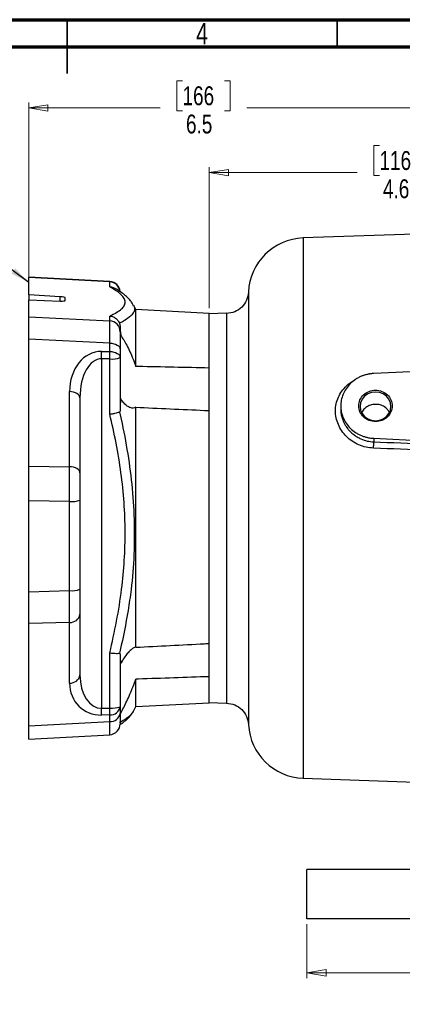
# Model space of a CAD drawing. Header units: inches. Extents: x 0.6 to 16.3, y 0.2 to 11.5.
# Tile 12 of 21: x 8.1 to 10.9, y 4.3 to 11.5. Entities that reach past the tile are written whole.
import ezdxf

# ---------------------------------------------------------------- set-up
doc = ezdxf.new("R2010")
doc.units = ezdxf.units.IN
doc.header["$MEASUREMENT"] = 0
doc.styles.add('SLDTEXTSTYLE0', font='TXT', dxfattribs={"width": 0.75})
doc.dimstyles.new('SLDDIMSTYLE0', dxfattribs={"dimtxt": 0.137795, "dimasz": 0.14, "dimexe": 0, "dimexo": 0.0625, "dimgap": 0.034449, "dimtad": 0, "dimdec": 1, "dimlfac": 1.5, "dimrnd": 1e-09, "dimzin": 12, "dimdsep": 46, "dimtxsty": 'SLDTEXTSTYLE0', "dimblk1": 'CLOSED', "dimblk2": 'CLOSED', "dimsah": 1, "dimcen": 0.09, "dimadec": 0, "dimazin": 3, "dimtfac": 1, "dimtdec": 1, "dimtofl": 0, "dimtmove": 0, "dimatfit": 3, "dimldrblk": 'CLOSED', "dimfxl": 0, "dimfrac": 2, "dimtolj": 1, "dimtzin": 12, "dimarcsym": 0})
doc.dimstyles.new('SLDDIMSTYLE1', dxfattribs={"dimtxt": 0.137795, "dimasz": 0.14, "dimexe": 0, "dimexo": 0.0625, "dimgap": 0.034449, "dimtad": 0, "dimdec": 1, "dimlfac": 1.5, "dimrnd": 1e-09, "dimzin": 4, "dimdsep": 46, "dimtxsty": 'SLDTEXTSTYLE0', "dimblk1": 'CLOSED', "dimblk2": 'CLOSED', "dimsah": 1, "dimcen": 0.09, "dimadec": 0, "dimazin": 1, "dimtfac": 1, "dimtdec": 1, "dimtofl": 0, "dimtmove": 0, "dimatfit": 3, "dimldrblk": 'CLOSED', "dimfxl": 0, "dimfrac": 2, "dimtolj": 1, "dimtzin": 12, "dimarcsym": 0})
doc.dimstyles.new('SLDDIMSTYLE3', dxfattribs={"dimtxt": 0.18, "dimasz": 0.14, "dimexe": 0, "dimexo": 0.0625, "dimgap": 0, "dimtad": 0, "dimtih": 1, "dimtoh": 1, "dimdec": 0, "dimrnd": 1e-09, "dimzin": 0, "dimdsep": 46, "dimtxsty": 'Standard', "dimsah": 1, "dimcen": 0.09, "dimadec": 0, "dimazin": 0, "dimtfac": 0.14, "dimtdec": 0, "dimtofl": 0, "dimtmove": 0, "dimatfit": 3, "dimfxl": 0, "dimfrac": 2, "dimtolj": 1, "dimtzin": 0, "dimarcsym": 0})

# ---------------------------------------------------------------- blocks, each defined once
blk = doc.blocks.new('_Closed')
at = {"color": 0, "linetype": 'ByBlock', "lineweight": -2}
for p, q in [((-1, 0.166667), (0, 0)), ((-1, 0.166667), (-1, -0.166667)), ((0, 0), (-1, -0.166667)), ((0, 0), (-1, 0))]:
    blk.add_line(p, q, dxfattribs=at)
blk = doc.blocks.new('_D')
at = {"color": 7, "linetype": 'Continuous', "lineweight": 0}
for p, q in [((9.3049, 11.0512), (9.2629, 11.0512)), ((9.2629, 11.0512), (9.2629, 10.8324)), ((9.6103, 11.0512), (9.6523, 11.0512)), ((9.6523, 11.0512), (9.6523, 10.8324)), ((8.1835, 9.2049), (8.1835, 10.8921)), ((8.1835, 10.8527), (9.142, 10.8527)), ((12.5455, 10.8527), (9.7731, 10.8527)), ((9.2629, 10.8324), (9.3049, 10.8324)), ((9.6523, 10.8324), (9.6103, 10.8324))]:
    blk.add_line(p, q, dxfattribs=at)
at = {"color": 7, "linetype": 'Continuous', "lineweight": 18, "xscale": 0.14, "yscale": 0.14, "rotation": 180.0000000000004}
blk.add_blockref('_Closed', (8.1835, 10.8527), dxfattribs=at)
at = {"color": 7, "linetype": 'Continuous', "lineweight": 18, "xscale": 0.14, "yscale": 0.14}
blk.add_blockref('_Closed', (12.5455, 10.8527), dxfattribs=at)
at = {"color": 7, "linetype": 'Continuous', "lineweight": 18, "char_height": 0.1378, "attachment_point": 1, "style": 'SLDTEXTSTYLE0'}
for s, insert in [('166', (9.3049, 11.01)), ('6.5', (9.3303, 10.8039))]:
    blk.add_mtext(s, dxfattribs=dict(at, insert=insert))
blk = doc.blocks.new('_D_3')
at = {"color": 7, "linetype": 'Continuous', "lineweight": 0}
for p, q in [((10.7413, 10.5787), (10.6993, 10.5787)), ((10.6993, 10.5787), (10.6993, 10.36)), ((11.0468, 10.5787), (11.0888, 10.5787)), ((11.0888, 10.5787), (11.0888, 10.36)), ((9.5002, 9.3907), (9.5002, 10.4196)), ((12.5455, 9.6685), (12.5455, 10.4196)), ((9.5002, 10.3803), (10.5785, 10.3803)), ((10.6993, 10.36), (10.7413, 10.36)), ((11.0888, 10.36), (11.0468, 10.36)), ((12.5455, 10.3803), (11.2096, 10.3803))]:
    blk.add_line(p, q, dxfattribs=at)
at = {"color": 7, "linetype": 'Continuous', "lineweight": 18, "xscale": 0.14, "yscale": 0.14, "rotation": 180.0000000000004}
blk.add_blockref('_Closed', (9.5002, 10.3803, 0.1197), dxfattribs=at)
at = {"color": 7, "linetype": 'Continuous', "lineweight": 18, "xscale": 0.14, "yscale": 0.14}
blk.add_blockref('_Closed', (12.5455, 10.3803, 0.1197), dxfattribs=at)
at = {"color": 7, "linetype": 'Continuous', "lineweight": 18, "char_height": 0.1378, "attachment_point": 1, "style": 'SLDTEXTSTYLE0'}
for s, insert in [('116', (10.7413, 10.5376)), ('4.6', (10.7668, 10.3314))]:
    blk.add_mtext(s, dxfattribs=dict(at, insert=insert))
blk = doc.blocks.new('_D_4')
at = {"color": 7, "linetype": 'Continuous', "lineweight": 0}
for p, q in [((10.2122, 4.8974), (10.2122, 4.5037)), ((14.8789, 4.8974), (14.8789, 4.5037)), ((13.822, 4.7415), (13.78, 4.7415)), ((13.78, 4.7415), (13.78, 4.5228)), ((14.1274, 4.7415), (14.1694, 4.7415)), ((14.1694, 4.7415), (14.1694, 4.5228)), ((10.2122, 4.5431), (13.6591, 4.5431)), ((14.8789, 4.5431), (14.2902, 4.5431)), ((13.78, 4.5228), (13.822, 4.5228)), ((14.1694, 4.5228), (14.1274, 4.5228))]:
    blk.add_line(p, q, dxfattribs=at)
at = {"color": 7, "linetype": 'Continuous', "lineweight": 18, "xscale": 0.14, "yscale": 0.14, "rotation": 180.0000000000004}
blk.add_blockref('_Closed', (10.2122, 4.5431, 0.1197), dxfattribs=at)
at = {"color": 7, "linetype": 'Continuous', "lineweight": 18, "xscale": 0.14, "yscale": 0.14}
blk.add_blockref('_Closed', (14.8789, 4.5431, 0.1197), dxfattribs=at)
at = {"color": 7, "linetype": 'Continuous', "lineweight": 18, "char_height": 0.1378, "attachment_point": 1, "style": 'SLDTEXTSTYLE0'}
for s, insert in [('178', (13.822, 4.7004)), ('7.0', (13.8474, 4.4942))]:
    blk.add_mtext(s, dxfattribs=dict(at, insert=insert))

msp = doc.modelspace()

# ---------------------------------------------------------------- linework, layer by layer
at = {"color": 7, "linetype": 'Continuous', "lineweight": 70}
for p, q in [((0.5906, 11.4961), (16.3386, 11.4961)), ((0.7874, 11.2992), (16.1417, 11.2992))]:
    msp.add_line(p, q, dxfattribs=at)
at = {"color": 7, "linetype": 'Continuous', "lineweight": 35}
for p, q in [((8.4646, 11.4961), (8.4646, 11.1024)), ((8.4646, 11.2992), (8.4646, 11.4961)), ((10.4331, 11.2992), (10.4331, 11.4961))]:
    msp.add_line(p, q, dxfattribs=at)
at = {"color": 7, "linetype": 'Continuous', "lineweight": 25}
for p, q in [((12.5455, 9.9866), (10.1845, 9.9041)), ((8.7746, 9.5862), (8.1835, 9.6187)), ((8.1835, 9.6159), (8.1835, 9.6187)), ((8.1835, 9.4899), (8.1835, 9.6159)), ((8.7744, 9.5834), (8.1835, 9.6159)), ((8.7744, 9.5478), (8.7744, 9.5834)), ((8.4137, 9.4755), (8.1835, 9.4899)), ((8.1835, 9.4899), (8.1835, 9.4534)), ((8.1835, 9.4534), (8.4137, 9.4439)), ((8.1835, 9.3274), (8.1835, 9.4534)), ((8.4502, 9.4468), (8.4502, 9.4688)), ((8.9492, 9.41), (8.9498, 9.408)), ((8.9635, 9.381), (8.9504, 9.4106)), ((9.5002, 9.3529), (8.9635, 9.381)), ((8.9635, 8.9667), (8.9635, 9.381)), ((9.6255, 9.3557), (9.5002, 9.3513)), ((9.5002, 8.9548), (9.5002, 9.3529)), ((8.1835, 9.3274), (8.7744, 9.2984)), ((8.1835, 9.1655), (8.1835, 9.3274)), ((8.7744, 9.2984), (8.7744, 9.334)), ((8.8502, 9.2508), (8.8502, 9.2191)), ((8.8502, 9.23), (8.8542, 9.1922)), ((8.8502, 9.2191), (8.8502, 9.0919)), ((8.7744, 9.1365), (8.1835, 9.1655)), ((8.1835, 8.239), (8.1835, 9.1655)), ((8.7744, 9.0758), (8.7744, 9.1365)), ((8.8542, 9.1922), (8.8502, 9.192)), ((8.7148, 9.0765), (8.7744, 9.0758)), ((8.8502, 9.0919), (8.8502, 9.0311)), ((8.7148, 9.0222), (8.7148, 6.4733)), ((8.7744, 9.0214), (8.7148, 9.0222)), ((8.7744, 8.6193), (8.7744, 9.0214)), ((8.8502, 9.0311), (8.8502, 8.661)), ((12.5455, 9.0052), (10.699, 8.9148)), ((8.4811, 8.2351), (8.4811, 8.7832)), ((8.5569, 8.7386), (8.5569, 8.1905)), ((8.8502, 8.7297), (8.8544, 8.7295)), ((8.8544, 8.7295), (8.8502, 8.6895)), ((8.9635, 6.9176), (8.9635, 8.669)), ((9.5002, 6.9458), (9.5002, 8.6446)), ((10.4589, 8.6786), (10.4589, 8.6568)), ((10.699, 8.4424), (12.1651, 8.3707)), ((10.699, 8.4424), (10.699, 8.4165)), ((8.1835, 8.239), (8.4811, 8.2351)), ((8.1835, 7.9854), (8.1835, 8.239)), ((8.5569, 8.1905), (8.5569, 7.9913)), ((8.4811, 7.9815), (8.1835, 7.9854)), ((8.1835, 7.3233), (8.1835, 7.9854)), ((8.4811, 7.331), (8.4811, 7.9815)), ((8.5569, 7.9913), (8.5569, 7.3407)), ((9.5002, 6.5151), (9.5002, 7.9332)), ((8.1835, 7.3233), (8.4811, 7.331)), ((8.5569, 7.3407), (8.5569, 7.159)), ((8.1835, 7.092), (8.1835, 7.3233)), ((8.5569, 7.159), (8.5569, 6.7164)), ((8.4811, 7.0996), (8.1835, 7.092)), ((8.1835, 6.3438), (8.1835, 7.092)), ((8.4811, 6.6571), (8.4811, 7.0996)), ((8.7744, 6.4749), (8.7744, 6.877)), ((8.8502, 6.8547), (8.8502, 6.4846)), ((8.8502, 6.8304), (8.8544, 6.7992)), ((8.8502, 6.799), (8.8544, 6.7992)), ((8.9635, 6.4855), (8.9635, 6.6852)), ((9.5002, 6.5136), (9.5002, 6.7035)), ((8.7148, 6.4733), (8.7744, 6.4749)), ((8.8502, 6.4846), (8.8502, 6.4356)), ((8.9504, 6.4559), (8.9635, 6.4855)), ((8.9635, 6.4855), (9.5002, 6.5136)), ((9.5002, 6.5151), (9.6255, 6.5107)), ((8.7744, 6.4253), (8.7148, 6.4238)), ((8.7744, 6.3762), (8.7744, 6.4253)), ((8.8542, 6.4377), (8.8502, 6.4378)), ((8.8502, 6.4356), (8.8502, 6.3601)), ((8.1835, 6.3438), (8.7744, 6.3762)), ((8.1835, 6.2477), (8.1835, 6.3438)), ((9.7861, 6.3537), (9.7861, 6.3537)), ((8.1835, 6.2477), (8.7746, 6.2802)), ((10.1845, 5.9623), (11.1943, 5.9271)), ((10.2122, 4.9368), (10.2122, 5.2968)), ((11.5455, 5.2968), (10.2122, 5.2968)), ((11.5455, 4.9368), (10.2122, 4.9368))]:
    msp.add_line(p, q, dxfattribs=at)
at = {"color": 8, "linetype": 'Continuous', "lineweight": 25}
for p, q in [((10.1845, 9.9041), (10.1845, 7.9332)), ((8.4137, 9.4439), (8.4137, 9.4755)), ((10.1845, 7.9332), (10.1845, 5.9623))]:
    msp.add_line(p, q, dxfattribs=at)
at = {"color": 7, "linetype": 'Continuous', "lineweight": 25, "flags": 128}
for points in [[(8.7744, 9.1365), (8.7894, 9.1353), (8.8037, 9.1325), (8.8168, 9.1282), (8.8282, 9.1227), (8.8376, 9.116), (8.8445, 9.1085), (8.8488, 9.1003), (8.8502, 9.0919)], [(8.7744, 9.0758), (8.7894, 9.0745), (8.8037, 9.0717), (8.8168, 9.0675), (8.8282, 9.0619), (8.8376, 9.0552), (8.8445, 9.0477), (8.8488, 9.0396), (8.8502, 9.0311)], [(8.5569, 8.7386), (8.5554, 8.747), (8.5512, 8.7551), (8.5443, 8.7627), (8.5349, 8.7693), (8.5235, 8.7749), (8.5104, 8.7792), (8.4961, 8.782), (8.4811, 8.7832)], [(10.8246, 8.675), (10.8208, 8.7022), (10.8096, 8.7275), (10.7917, 8.7492), (10.7684, 8.7659), (10.7413, 8.7764), (10.7122, 8.78), (10.6831, 8.7764), (10.656, 8.7659), (10.6327, 8.7492), (10.6149, 8.7275), (10.6036, 8.7022), (10.5998, 8.675), (10.6036, 8.6479), (10.6149, 8.6226), (10.6327, 8.6008), (10.656, 8.5842), (10.6831, 8.5737), (10.7122, 8.5701), (10.7413, 8.5737), (10.7684, 8.5842), (10.7917, 8.6008), (10.8096, 8.6226), (10.8208, 8.6479), (10.8246, 8.675)], [(8.5569, 8.1905), (8.5554, 8.1989), (8.5512, 8.207), (8.5443, 8.2146), (8.5349, 8.2212), (8.5235, 8.2268), (8.5104, 8.2311), (8.4961, 8.2339), (8.4811, 8.2351)]]:
    msp.add_lwpolyline(points, dxfattribs=at)
at = {"color": 7, "linetype": 'Continuous', "lineweight": 25}
for centre, radius, start, end in [((10.1989, 9.491), 0.4133, 92, 177.54528), ((8.7702, 9.5063), 0.08, 4.58619, 86.30061), ((8.7705, 9.2188), 0.0797, 0.20017, 87.228), ((7.4121, 9.0494), 1.303, 358.80519, 1.19481), ((7.4717, 9.0486), 1.303, 358.80519, 1.19481), ((8.7924, 9.1815), 0.1611, 263.59467, 291.04147), ((8.499, 8.1416), 0.1611, 263.59467, 291.04147), ((8.499, 7.4911), 0.1611, 263.59467, 291.04147), ((8.487, 7.1702), 0.0708, 265.2133, 350.86232), ((8.487, 6.7276), 0.0708, 265.2133, 350.86232), ((7.6368, 6.4486), 1.0783, 358.68281, 1.31719), ((8.7924, 6.635), 0.1611, 263.59467, 291.04147), ((8.7803, 6.4959), 0.0708, 265.2133, 350.86232), ((7.6963, 6.4501), 1.0783, 358.68281, 1.31719), ((8.7803, 6.4468), 0.0708, 265.2133, 350.86232), ((8.7702, 6.3601), 0.08, 273.52129, 0), ((10.1989, 6.3754), 0.4133, 183.00316, 268)]:
    msp.add_arc(centre, radius, start, end, dxfattribs=at)
at = {"color": 8, "linetype": 'Continuous', "lineweight": 25}
msp.add_arc((8.7705, 9.5038), 0.0797, 6.58798, 87.21227, dxfattribs=at)
for centre, major_axis, start_param, end_param in [((8.7702, 9.2126), (0.0044, 0.3737), 6.283025, 6.405049), ((8.7702, 6.6539), (-0.0044, 0.3737), 3.141753, 3.874771)]:
    msp.add_ellipse(centre, major_axis=major_axis, ratio=0.003705, start_param=start_param, end_param=end_param, dxfattribs=at)
at = {"color": 7, "linetype": 'Continuous', "lineweight": 25}
for centre, major_axis, ratio, start_param, end_param in [((8.4102, 9.4708), (0.04, -0.0021), 0.121536, 0.006417, 1.489947), ((8.4102, 9.4489), (0.04, -0.0021), 0.121536, 4.806072, 6.289602), ((8.7702, 8.9276), (0.0039, 0.3736), 0.006435, 5.305836, 6.160877), ((8.7277, 8.7636), (-0.0399, 0.3114), 0.781758, 6.173104, 7.69154), ((8.7235, 8.719), (-0.0154, 0.3031), 0.547554, 6.24314, 7.761577), ((8.4769, 8.0268), (0.001, 0.3734), 0.011638, 4.590962, 5.304444), ((8.4769, 7.3768), (-0.0021, 0.3734), 0.010615, 3.875799, 4.58928), ((8.7235, 6.736), (0.0206, 0.2624), 0.630381, 1.694973, 3.213409), ((8.7277, 6.6766), (0.1527, 0.2102), 0.921678, 2.23819, 3.756626)]:
    msp.add_ellipse(centre, major_axis=major_axis, ratio=ratio, start_param=start_param, end_param=end_param, dxfattribs=at)
for points, knots in [([(8.7744, 9.334), (8.7916, 9.3426), (8.8262, 9.3596), (8.8616, 9.3854), (8.8825, 9.4111), (8.8887, 9.4366), (8.8809, 9.4632), (8.8579, 9.4908), (8.8226, 9.5191), (8.7905, 9.5382), (8.7744, 9.5478)], [0, 0, 0, 0, 0.133849, 0.268059, 0.387842, 0.507742, 0.627504, 0.751601, 0.875829, 1, 1, 1, 1]), ([(8.7744, 9.5478), (8.7746, 9.5478), (8.7787, 9.5476), (8.7913, 9.5463), (8.8026, 9.5411), (8.8103, 9.5375)], [0, 0, 0, 0, 0.015886, 0.325221, 1, 1, 1, 1]), ([(8.9486, 9.4072), (8.9452, 9.4144), (8.9373, 9.431), (8.9199, 9.4536), (8.8964, 9.4779), (8.8643, 9.5033), (8.8352, 9.5232), (8.8147, 9.5346), (8.8101, 9.5371)], [0, 0, 0, 0, 0.119331, 0.273327, 0.454532, 0.672786, 0.927066, 1, 1, 1, 1]), ([(9.7861, 9.5088), (9.7827, 9.4884), (9.7759, 9.4477), (9.7389, 9.3966), (9.687, 9.3607), (9.646, 9.3547), (9.6255, 9.3517)], [0, 0, 0, 0, 0.249822, 0.499553, 0.749544, 1, 1, 1, 1]), ([(9.5002, 7.9332), (9.5002, 7.9394), (9.5002, 7.9518), (9.5002, 7.9703), (9.5002, 7.9889), (9.5002, 8.0074), (9.5002, 8.0259), (9.5002, 8.0443), (9.5002, 8.0628), (9.5002, 8.0812), (9.5002, 8.0996), (9.5002, 8.118), (9.5002, 8.1363), (9.5002, 8.1547), (9.5002, 8.173), (9.5002, 8.2303), (9.5002, 8.3257), (9.5002, 8.4578), (9.5002, 8.5867), (9.5002, 8.7114), (9.5002, 8.829), (9.5002, 8.9377), (9.5002, 9.0359), (9.5002, 9.1217), (9.5002, 9.1946), (9.5002, 9.2532), (9.5002, 9.2983), (9.5002, 9.3218), (9.5002, 9.3333), (9.5002, 9.3381), (9.5002, 9.3422), (9.5002, 9.3455), (9.5002, 9.3481), (9.5002, 9.35), (9.5002, 9.3511), (9.5002, 9.3513), (9.5002, 9.3513)], [0, 0, 0, 0, 0.008342, 0.016676, 0.025003, 0.033323, 0.04164, 0.049953, 0.058265, 0.066577, 0.07489, 0.083207, 0.091527, 0.099853, 0.108186, 0.116527, 0.178265, 0.240008, 0.304319, 0.368636, 0.434315, 0.500001, 0.56568, 0.631366, 0.695676, 0.759993, 0.821731, 0.883474, 0.898065, 0.912634, 0.927188, 0.941734, 0.956281, 0.970836, 0.985406, 1, 1, 1, 1]), ([(8.7744, 9.334), (8.7746, 9.334), (8.7787, 9.3338), (8.7917, 9.3319), (8.8122, 9.3235), (8.8334, 9.3056), (8.8413, 9.2894), (8.8452, 9.2813)], [0, 0, 0, 0, 0.006482, 0.132703, 0.422702, 0.711323, 1, 1, 1, 1]), ([(8.8452, 9.2813), (8.8459, 9.2792), (8.8476, 9.2744), (8.8495, 9.2649), (8.8501, 9.2571), (8.8502, 9.2522), (8.8502, 9.2508)], [0, 0, 0, 0, 0.168503, 0.398092, 0.836327, 1, 1, 1, 1]), ([(8.8542, 9.1922), (8.8614, 9.1817), (8.876, 9.1607), (8.8988, 9.1205), (8.9219, 9.0739), (8.9443, 9.0219), (8.9572, 8.9848), (8.9635, 8.9667)], [0, 0, 0, 0, 0.188224, 0.38099, 0.586151, 0.79753, 1, 1, 1, 1]), ([(9.5002, 8.9548), (9.328, 8.9587), (9.1491, 8.9627), (8.9702, 8.9665), (8.9635, 8.9667)], [0, 0, 0, 0, 0.962906, 1, 1, 1, 1]), ([(10.699, 8.9148), (10.6965, 8.9147), (10.6915, 8.9144), (10.684, 8.9137), (10.6765, 8.9128), (10.6691, 8.9117), (10.6618, 8.9104), (10.6491, 8.9078), (10.6315, 8.9032), (10.609, 8.895), (10.5872, 8.8848), (10.5591, 8.8681), (10.5272, 8.8425), (10.4964, 8.8054), (10.4744, 8.7642), (10.4616, 8.7214), (10.4575, 8.6786), (10.4616, 8.6358), (10.4744, 8.5931), (10.4964, 8.5518), (10.5272, 8.5147), (10.5591, 8.4891), (10.5872, 8.4725), (10.609, 8.4622), (10.6315, 8.4541), (10.6515, 8.4488), (10.6691, 8.4454), (10.684, 8.4434), (10.694, 8.4428), (10.699, 8.4424)], [0, 0, 0, 0, 0.009781, 0.019544, 0.029298, 0.039051, 0.048811, 0.058587, 0.089502, 0.120435, 0.152548, 0.18468, 0.250112, 0.315544, 0.379711, 0.441491, 0.500003, 0.558515, 0.620295, 0.684463, 0.749895, 0.815327, 0.84744, 0.879571, 0.910486, 0.941419, 0.960946, 0.98045, 1, 1, 1, 1]), ([(10.8346, 8.6786), (10.8346, 8.6936), (10.8314, 8.7085), (10.8192, 8.7362), (10.8101, 8.7488), (10.7874, 8.77), (10.7739, 8.7785), (10.7442, 8.7899), (10.7282, 8.7929), (10.6962, 8.7929), (10.6802, 8.7899), (10.6506, 8.7785), (10.637, 8.77), (10.6143, 8.7488), (10.6053, 8.7362), (10.593, 8.7085), (10.5898, 8.6936), (10.5898, 8.6637), (10.593, 8.6487), (10.6053, 8.6211), (10.6143, 8.6084), (10.637, 8.5872), (10.6506, 8.5788), (10.6802, 8.5673), (10.6962, 8.5644), (10.7282, 8.5644), (10.7442, 8.5673), (10.7739, 8.5788), (10.7874, 8.5872), (10.8101, 8.6084), (10.8192, 8.6211), (10.8314, 8.6487), (10.8346, 8.6637), (10.8346, 8.6786)], [0, 0, 0, 0, 0.0625, 0.0625, 0.125, 0.125, 0.1875, 0.1875, 0.25, 0.25, 0.3125, 0.3125, 0.375, 0.375, 0.4375, 0.4375, 0.5, 0.5, 0.5625, 0.5625, 0.625, 0.625, 0.6875, 0.6875, 0.75, 0.75, 0.8125, 0.8125, 0.875, 0.875, 0.9375, 0.9375, 1, 1, 1, 1]), ([(8.9635, 8.669), (8.9575, 8.6663), (8.9453, 8.6609), (8.9243, 8.6646), (8.9021, 8.6766), (8.8785, 8.6972), (8.8627, 8.7185), (8.8544, 8.7295)], [0, 0, 0, 0, 0.193504, 0.392858, 0.586268, 0.784696, 1, 1, 1, 1]), ([(8.7744, 8.6193), (8.7746, 8.6193), (8.7787, 8.6198), (8.7917, 8.6216), (8.8122, 8.625), (8.8334, 8.6297), (8.8413, 8.6327), (8.8452, 8.6342)], [0, 0, 0, 0, 0.0064791, 0.1327917, 0.4227624, 0.7113535, 1, 1, 1, 1]), ([(8.7744, 6.877), (8.7917, 6.9539), (8.8264, 7.1079), (8.8619, 7.3334), (8.8827, 7.5521), (8.8889, 7.763), (8.881, 7.9763), (8.858, 8.1909), (8.8226, 8.4064), (8.7905, 8.5484), (8.7744, 8.6193)], [0, 0, 0, 0, 0.134079, 0.268522, 0.388227, 0.50805, 0.627735, 0.751756, 0.875906, 1, 1, 1, 1]), ([(8.8502, 8.661), (8.8501, 8.657), (8.85, 8.6488), (8.8488, 8.6397), (8.8468, 8.6352), (8.8457, 8.6344), (8.8452, 8.6342)], [0, 0, 0, 0, 0.359801, 0.722334, 0.902934, 1, 1, 1, 1]), ([(8.8452, 8.6342), (8.8469, 8.627), (8.8679, 8.5368), (8.9026, 8.3617), (8.9371, 8.1072), (8.9546, 7.8508), (8.9539, 7.5942), (8.9356, 7.3723), (8.9016, 7.1394), (8.8708, 6.9849), (8.8469, 6.882), (8.8452, 6.8748)], [0, 0, 0, 0, 0.0124, 0.156535, 0.301213, 0.445937, 0.590349, 0.73426, 0.821621, 0.9876, 1, 1, 1, 1]), ([(8.9635, 8.669), (9.1311, 8.6613), (9.31, 8.6531), (9.4889, 8.6451), (9.5002, 8.6446)], [0, 0, 0, 0, 0.936559, 1, 1, 1, 1]), ([(10.712, 8.6901), (10.6993, 8.6888), (10.674, 8.6862), (10.641, 8.6678), (10.6191, 8.6476), (10.6132, 8.6325), (10.6116, 8.6285)], [0, 0, 0, 0, 0.296879, 0.593758, 0.890689, 1, 1, 1, 1]), ([(10.8124, 8.6321), (10.8085, 8.6394), (10.7991, 8.6572), (10.772, 8.6771), (10.7408, 8.6888), (10.7201, 8.6897), (10.712, 8.6901)], [0, 0, 0, 0, 0.209116, 0.508013, 0.807843, 1, 1, 1, 1]), ([(10.699, 8.4165), (10.8307, 8.4113), (11.0949, 8.401), (11.3592, 8.3906), (11.4916, 8.3854)], [0, 0, 0, 0, 0.498668, 1, 1, 1, 1]), ([(11.4909, 8.3401), (11.3583, 8.3452), (11.094, 8.3553), (10.8298, 8.3654), (10.6983, 8.3704)], [0, 0, 0, 0, 0.50212, 1, 1, 1, 1]), ([(8.9635, 6.9176), (8.9575, 6.9161), (8.9453, 6.9129), (8.9243, 6.8968), (8.9021, 6.873), (8.8785, 6.8412), (8.8627, 6.8136), (8.8544, 6.7992)], [0, 0, 0, 0, 0.193504, 0.392858, 0.586268, 0.784696, 1, 1, 1, 1]), ([(8.9635, 6.9176), (9.1311, 6.9265), (9.31, 6.9359), (9.4889, 6.9452), (9.5002, 6.9458)], [0, 0, 0, 0, 0.936559, 1, 1, 1, 1]), ([(8.7744, 6.877), (8.7746, 6.877), (8.7787, 6.8765), (8.7917, 6.8752), (8.8122, 6.8738), (8.8334, 6.8734), (8.8413, 6.8744), (8.8452, 6.8748)], [0, 0, 0, 0, 0.006479, 0.132792, 0.422762, 0.711353, 1, 1, 1, 1]), ([(8.8452, 6.8748), (8.8459, 6.8747), (8.8476, 6.8745), (8.8495, 6.8694), (8.8501, 6.8622), (8.8502, 6.8563), (8.8502, 6.8547)], [0, 0, 0, 0, 0.168765, 0.398717, 0.837619, 1, 1, 1, 1]), ([(8.8542, 6.4377), (8.8614, 6.4509), (8.876, 6.4776), (8.8988, 6.5242), (8.9219, 6.5757), (8.9443, 6.6304), (8.9572, 6.6672), (8.9635, 6.6852)], [0, 0, 0, 0, 0.188224, 0.38099, 0.586151, 0.79753, 1, 1, 1, 1]), ([(9.5002, 6.7035), (9.328, 6.6976), (9.1491, 6.6914), (8.9702, 6.6854), (8.9635, 6.6852)], [0, 0, 0, 0, 0.962906, 1, 1, 1, 1]), ([(9.6255, 6.5112), (9.646, 6.5082), (9.687, 6.5022), (9.7389, 6.4662), (9.7759, 6.4149), (9.7827, 6.3741), (9.7861, 6.3537)], [0, 0, 0, 0, 0.250179, 0.500053, 0.749897, 1, 1, 1, 1]), ([(8.8489, 6.3536), (8.8605, 6.3615), (8.8837, 6.3773), (8.9105, 6.4028), (8.9282, 6.4222), (8.935, 6.4343), (8.9362, 6.4363)], [0, 0, 0, 0, 0.33416, 0.670909, 0.943257, 1, 1, 1, 1])]:
    msp.add_open_spline(points, degree=3, knots=knots, dxfattribs=at)
at = {"color": 8, "linetype": 'Continuous', "lineweight": 25}
for points, knots in [([(9.7859, 9.5087), (9.7859, 9.5082), (9.7859, 9.5069), (9.7859, 9.4971), (9.786, 9.4812), (9.786, 9.4585), (9.786, 9.4296), (9.7861, 9.3922), (9.7861, 9.3483), (9.7861, 9.2994), (9.7861, 9.2587), (9.7861, 9.2277), (9.7861, 9.2055), (9.7861, 9.1813), (9.7861, 9.1576), (9.7861, 9.1338), (9.7861, 9.1096), (9.7861, 9.0816), (9.786, 9.0463), (9.786, 9.0081), (9.786, 8.9721), (9.786, 8.9436), (9.786, 8.9153), (9.786, 8.8836), (9.7859, 8.8487), (9.7859, 8.8137), (9.7859, 8.7747), (9.7859, 8.7308), (9.7859, 8.683), (9.7859, 8.6346), (9.7859, 8.5859), (9.7859, 8.5305), (9.7859, 8.465), (9.7859, 8.3856), (9.786, 8.2916), (9.786, 8.2082), (9.7861, 8.1444), (9.7861, 8.1122), (9.7861, 8.0812), (9.7861, 8.0475), (9.7861, 8.0075), (9.7861, 7.9701), (9.7861, 7.9271), (9.7861, 7.8772), (9.7861, 7.8204), (9.7861, 7.7769), (9.7861, 7.7466), (9.7861, 7.7284), (9.7861, 7.7095), (9.7861, 7.69), (9.7861, 7.6698), (9.7861, 7.6489), (9.7861, 7.6291), (9.7861, 7.606), (9.7861, 7.5752), (9.7861, 7.5308), (9.786, 7.4828), (9.786, 7.4369), (9.786, 7.3987), (9.786, 7.3642), (9.786, 7.3057), (9.786, 7.2247), (9.786, 7.1253), (9.786, 7.0538), (9.786, 7.0059), (9.786, 6.9771), (9.786, 6.9471), (9.786, 6.916), (9.786, 6.884), (9.786, 6.8512), (9.7861, 6.8158), (9.7861, 6.7814), (9.7861, 6.7512), (9.7861, 6.7295), (9.7861, 6.7086), (9.7861, 6.6866), (9.7861, 6.6622), (9.7861, 6.6402), (9.7861, 6.619), (9.7861, 6.5961), (9.7861, 6.5694), (9.7861, 6.539), (9.7861, 6.506), (9.7861, 6.4704), (9.7861, 6.4375), (9.7861, 6.4107), (9.7861, 6.3914), (9.7861, 6.3763), (9.7861, 6.3643), (9.7861, 6.3561), (9.7861, 6.3534), (9.7861, 6.3537), (9.7861, 6.3537)], [0, 0, 0, 0, 0.019728, 0.0405448, 0.0619848, 0.0817993, 0.1036054, 0.1244199, 0.1477657, 0.1686259, 0.186994, 0.1942283, 0.2018602, 0.2098894, 0.2183154, 0.2247556, 0.2321154, 0.2403939, 0.2495905, 0.2625059, 0.2721849, 0.2786302, 0.2849584, 0.2941533, 0.3028399, 0.3110187, 0.3197998, 0.3309531, 0.342021, 0.3530039, 0.3639027, 0.3747177, 0.3895679, 0.4064689, 0.4254242, 0.4486307, 0.4579401, 0.4644954, 0.4682948, 0.4768475, 0.4849749, 0.4925266, 0.4995023, 0.5110356, 0.522695, 0.5339243, 0.5374702, 0.5411641, 0.5450062, 0.5489962, 0.5531343, 0.5574203, 0.5618541, 0.5653419, 0.571705, 0.580942, 0.593051, 0.6019506, 0.6101231, 0.6175687, 0.624288, 0.6483093, 0.671538, 0.6929492, 0.6997517, 0.7069775, 0.7146269, 0.7227002, 0.7311977, 0.7401197, 0.7494664, 0.76083, 0.7698368, 0.7764853, 0.7807745, 0.7894418, 0.7975538, 0.80511, 0.8121101, 0.8201869, 0.8304936, 0.8430297, 0.8577944, 0.8747866, 0.8961534, 0.9147133, 0.9304673, 0.9450565, 0.9617481, 0.9799915, 0.9997879, 1, 1, 1, 1]), ([(8.9498, 9.408), (8.9522, 9.4021), (8.9581, 9.3872), (8.9511, 9.3635), (8.9335, 9.3396), (8.9015, 9.3129), (8.8707, 9.2943), (8.8469, 9.2821), (8.8452, 9.2813)], [0, 0, 0, 0, 0.1383592, 0.3450969, 0.5516358, 0.6994523, 0.9789943, 1, 1, 1, 1]), ([(9.6255, 9.3555), (9.6255, 9.3556), (9.6255, 9.3598), (9.6255, 9.3457), (9.6255, 9.3117), (9.6255, 9.2511), (9.6255, 9.1687), (9.6255, 9.065), (9.6255, 8.9419), (9.6255, 8.8016), (9.6255, 8.6465), (9.6255, 8.4791), (9.6255, 8.3024), (9.6255, 8.1194), (9.6255, 7.9332), (9.6255, 7.747), (9.6255, 7.564), (9.6255, 7.3873), (9.6255, 7.2199), (9.6255, 7.0648), (9.6255, 6.9245), (9.6255, 6.8015), (9.6255, 6.6977), (9.6255, 6.6154), (9.6255, 6.5548), (9.6255, 6.5207), (9.6255, 6.5067), (9.6255, 6.5109), (9.6255, 6.5109)], [0, 0, 0, 0, 0.0006704, 0.0422782, 0.0838861, 0.1254939, 0.1671018, 0.2087097, 0.2503175, 0.2919254, 0.3335332, 0.3751411, 0.416749, 0.4583568, 0.4999647, 0.5415725, 0.5831804, 0.6247882, 0.6663961, 0.708004, 0.7496118, 0.7912197, 0.8328275, 0.8744354, 0.9160433, 0.9576511, 0.999259, 1, 1, 1, 1]), ([(10.6983, 8.3704), (10.6797, 8.3721), (10.6427, 8.3754), (10.59, 8.3933), (10.5416, 8.4195), (10.4996, 8.454), (10.4652, 8.4951), (10.4398, 8.5417), (10.4237, 8.5915), (10.4186, 8.6427), (10.4241, 8.6935), (10.4402, 8.742), (10.4655, 8.7869), (10.5, 8.8256), (10.531, 8.8517), (10.5518, 8.8619), (10.5565, 8.8642)], [0, 0, 0, 0, 0.076369, 0.152375, 0.228252, 0.303696, 0.378455, 0.453786, 0.529296, 0.603607, 0.677932, 0.753228, 0.828642, 0.903195, 0.978042, 1, 1, 1, 1]), ([(10.4589, 8.6568), (10.4592, 8.6476), (10.4599, 8.6284), (10.4659, 8.5986), (10.4738, 8.5752), (10.4812, 8.5585), (10.4863, 8.5485), (10.4921, 8.538), (10.4994, 8.5266), (10.5075, 8.5152), (10.5173, 8.5032), (10.5318, 8.4874), (10.5521, 8.4694), (10.5783, 8.4515), (10.611, 8.4347), (10.6514, 8.4208), (10.6833, 8.4179), (10.699, 8.4165)], [0, 0, 0, 0, 0.0767301, 0.1602374, 0.2501002, 0.2785302, 0.3088842, 0.3411624, 0.3753649, 0.4176667, 0.4538442, 0.500035, 0.588011, 0.6689169, 0.7499775, 0.8777009, 1, 1, 1, 1]), ([(8.8452, 6.3693), (8.8469, 6.3702), (8.8644, 6.3798), (8.8947, 6.398), (8.927, 6.4238), (8.9458, 6.4432), (8.9486, 6.4541), (8.9492, 6.4564)], [0, 0, 0, 0, 0.0311142, 0.3281518, 0.625317, 0.9222149, 1, 1, 1, 1])]:
    msp.add_open_spline(points, degree=3, knots=knots, dxfattribs=at)
at = {"color": 7, "linetype": 'Continuous', "lineweight": 25}
msp.add_open_spline([(10.6983, 8.3704), (10.6987, 8.3796), (10.6994, 8.3997), (10.6992, 8.4131), (10.699, 8.4165)], degree=3, dxfattribs=at)

# ---------------------------------------------------------------- texts
at = {"color": 7, "linetype": 'Continuous', "lineweight": 0, "insert": (9.4472, 11.4728), "char_height": 0.1562, "attachment_point": 2, "style": 'SLDTEXTSTYLE0'}
msp.add_mtext('4', dxfattribs=at)

# ---------------------------------------------------------------- dimensions: what is measured, and where the dimension line sits
at = {"color": 7, "linetype": 'Continuous', "lineweight": 18}
for base, p1, p2, dimstyle, picture, middle in [((8.1835, 10.8527), (12.5455, 11.1156), (8.1835, 9.1655), 'SLDDIMSTYLE0', '_D', (9.4576, 10.8527)), ((9.5002, 10.3803), (12.5455, 9.6291), (9.5002, 9.3513), 'SLDDIMSTYLE0', '_D_3', (10.894, 10.3803)), ((14.8789, 4.5431), (10.2122, 4.9368), (14.8789, 4.9368), 'SLDDIMSTYLE1', '_D_4', (13.9747, 4.5431))]:
    dim = msp.add_linear_dim(base=base, p1=p1, p2=p2, dimstyle=dimstyle, dxfattribs=at)
    dim.commit()
    dim.dimension.update_dxf_attribs({"geometry": picture, "text_midpoint": middle, "dimtype": 160})

# ---------------------------------------------------------------- leaders
at = {"color": 7, "linetype": 'Continuous', "lineweight": 0}
msp.add_leader([(8.1835, 9.58), (7.6597, 9.9674)], dimstyle='SLDDIMSTYLE3', dxfattribs=at)

doc.saveas('drawing.dxf')
